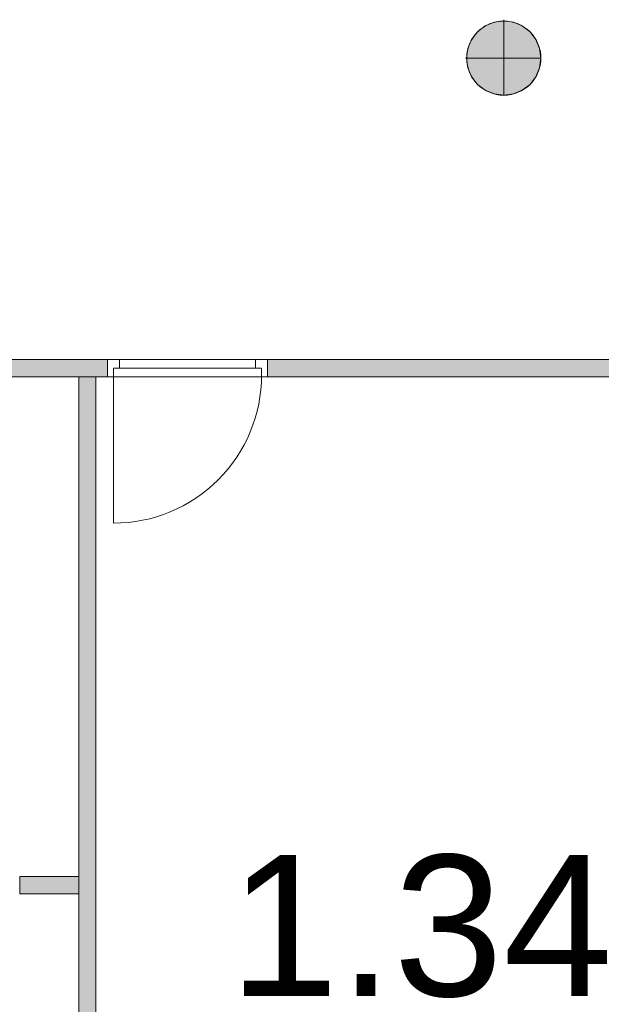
# Model space of a CAD drawing. Header units: inches. Extents: x 15 to 546804, y -66 to 267312.
# Tile 48 of 256: x 419177 to 422555, y 42345 to 48061. Entities that reach past the tile are written whole.
import ezdxf

# ---------------------------------------------------------------- set-up
doc = ezdxf.new("R2010")
doc.units = ezdxf.units.IN
doc.header["$MEASUREMENT"] = 0
doc.layers.add('Binnenwanden', color=2, linetype='Continuous')
doc.styles.add('style1', font='arial.ttf', dxfattribs={"height": 250})

msp = doc.modelspace()

# ---------------------------------------------------------------- hatches: boundary and pattern name
at = {"lineweight": 20}
h = msp.add_hatch(color=7, dxfattribs=at)
h.dxf.hatch_style = 1
h.paths.add_polyline_path([(422203.6, 47838.6, 1), (421772.7, 47838.6, 1)])
h = msp.add_hatch(color=7, dxfattribs=at)
h.dxf.hatch_style = 1
h.paths.add_polyline_path([(419687.8, 46087.8), (415069, 46087.8), (415069, 42987.8), (415169, 42987.8), (415169, 43087.8), (415169, 45988), (419687.8, 45988)])
h.paths.add_polyline_path([(416809.9, 45987.8), (416709.9, 45987.8), (416709.9, 43087.8), (416809.9, 43087.8)], flags=17)
h.paths.add_polyline_path([(418247.9, 45987.8), (418147.9, 45987.8), (418147.9, 43087.8), (418247.9, 43087.8)], flags=17)
h.paths.add_polyline_path([(418247.9, 43087.8), (418147.9, 43087.8), (418147.9, 42987.8), (418247.9, 42987.8)])
h.paths.add_polyline_path([(417218.9, 43087.8), (415169, 43087.8), (415169, 42987.8), (417218.9, 42987.8)], flags=17)
h = msp.add_hatch(color=7, dxfattribs=at)
h.dxf.hatch_style = 1
h.paths.add_polyline_path([(424412.1, 46087.8), (420616.8, 46087.8), (420616.8, 45987.8), (424412.1, 45987.8)])
h.paths.add_polyline_path([(424352.1, 45987.8), (424252.1, 45987.8), (424252.1, 39537.8), (424352.1, 39537.8)])
h = msp.add_hatch(color=7, dxfattribs=at)
h.dxf.hatch_style = 1
h.paths.add_polyline_path([(419520, 43086.1), (419177.9, 43086.1), (419177.9, 42986.1), (419520, 42986.1)])
h.paths.add_polyline_path([(419620, 45988), (419520, 45988), (419520, 39758), (419620, 39758)])

# ---------------------------------------------------------------- linework, layer by layer
at = {"color": 7, "lineweight": 20}
for p, q in [((421880.5, 48024.4, 0), (421880.5, 48024.4, 7000)), ((421932.4, 48045.9, 0), (421932.4, 48045.9, 7000)), ((421988.2, 48060.9, 0), (421988.2, 48053.3, 0)), ((421988.2, 48053.3, 0), (421988.2, 48053.3, 7000)), ((421988.2, 48053.3, 0), (421988.2, 47622.4, 0)), ((422043.9, 48045.9, 0), (422043.9, 48045.9, 7000)), ((422095.9, 48024.4, 0), (422095.9, 48024.4, 7000)), ((421835.8, 47990.2, 0), (421835.8, 47990.2, 7000)), ((422140.5, 47990.2, 0), (422140.5, 47990.2, 7000)), ((421801.6, 47945.5, 0), (421801.6, 47945.5, 7000)), ((422174.7, 47945.5, 0), (422174.7, 47945.5, 7000)), ((421780.1, 47893.6, 0), (421780.1, 47893.6, 7000)), ((422196.3, 47893.6, 0), (422196.3, 47893.6, 7000)), ((421765.1, 47837.8, 0), (421772.7, 47837.8, 0)), ((421772.7, 47837.8, 0), (421772.7, 47837.8, 7000)), ((421772.7, 47837.8, 0), (422203.6, 47837.8, 0)), ((422203.6, 47837.8, 0), (422203.6, 47837.8, 7000)), ((421780.1, 47782.1, 0), (421780.1, 47782.1, 7000)), ((421801.6, 47730.1, 0), (421801.6, 47730.1, 7000)), ((422174.7, 47730.1, 0), (422174.7, 47730.1, 7000)), ((422196.3, 47782.1, 0), (422196.3, 47782.1, 7000)), ((421835.8, 47685.5, 0), (421835.8, 47685.5, 7000)), ((422140.5, 47685.5, 0), (422140.5, 47685.5, 7000)), ((421880.5, 47651.3, 0), (421880.5, 47651.3, 7000)), ((421932.4, 47629.7, 0), (421932.4, 47629.7, 7000)), ((421988.2, 47622.4, 0), (421988.2, 47622.4, 7000)), ((422043.9, 47629.7, 0), (422043.9, 47629.7, 7000)), ((422095.9, 47651.3, 0), (422095.9, 47651.3, 7000)), ((419687.8, 46087.8, 6159.5), (415069, 46087.8, 6159.5)), ((419757.8, 46087.8, 5659.5), (419687.8, 46087.8, 5659.5)), ((419687.8, 46087.8, 5659.5), (419687.8, 46087.8, 6159.5)), ((419687.8, 46087.8, 6159.5), (420616.8, 46087.8, 6159.5)), ((419687.8, 46087.8, 5659.5), (419687.8, 45987.8, 5659.5)), ((419687.8, 46087.8, 6159.5), (419687.8, 45987.8, 6159.5)), ((419687.8, 46087.8, 3459.5), (419757.8, 46087.8, 3459.5)), ((420616.8, 46087.8, 5659.5), (419687.8, 46087.8, 5659.5)), ((419687.8, 46087.8, 5659.5), (419687.8, 46087.8, 3459.5)), ((419687.8, 46087.8, 3459.5), (419687.8, 45987.8, 3459.5)), ((419687.8, 46087.8, 5659.5), (419687.8, 45987.8, 5659.5)), ((419757.8, 46087.8, 5659.5), (419757.8, 46087.8, 6089.5)), ((419757.8, 46087.8, 6089.5), (420546.8, 46087.8, 6089.5)), ((420546.8, 46087.8, 5589.5), (419757.8, 46087.8, 5589.5)), ((419757.8, 46087.8, 5589.5), (419757.8, 46087.8, 3459.5)), ((419757.8, 46087.8, 3459.5), (419757.8, 46037.8, 3459.5)), ((419757.8, 46087.8, 5589.5), (419757.8, 46037.8, 5589.5)), ((420616.8, 46087.8, 5659.5), (420546.8, 46087.8, 5659.5)), ((420546.8, 46087.8, 6089.5), (420546.8, 46087.8, 5659.5)), ((420546.8, 46087.8, 3459.5), (420546.8, 46087.8, 5589.5)), ((420546.8, 46087.8, 3459.5), (420616.8, 46087.8, 3459.5)), ((420546.8, 46087.8, 5589.5), (420546.8, 46037.8, 5589.5)), ((420546.8, 46087.8, 3459.5), (420546.8, 46037.8, 3459.5)), ((420616.8, 46087.8, 6159.5), (420616.8, 46087.8, 5659.5)), ((420616.8, 46087.8, 5659.5), (420616.8, 45987.8, 5659.5)), ((420616.8, 46087.8, 6159.5), (420616.8, 45987.8, 6159.5)), ((420616.8, 46087.8, 3459.5), (420616.8, 46087.8, 5659.5)), ((420616.8, 46087.8, 3459.5), (420616.8, 45987.8, 3459.5)), ((420616.8, 46087.8, 5659.5), (420616.8, 45987.8, 5659.5)), ((420616.8, 45987.8, 6159.5), (420616.8, 46087.8, 6159.5)), ((420616.8, 46087.8, 6159.5), (424412.1, 46087.8, 6159.5)), ((420616.8, 46087.8, 3459.5), (420616.8, 46087.8, 6159.5)), ((420616.8, 46087.8, 3459.5), (424412.1, 46087.8, 3459.5)), ((420616.8, 45987.8, 3459.5), (420616.8, 46087.8, 3459.5)), ((419722.8, 46037.8, 3459.5), (419722.8, 45987.8, 3459.5)), ((419722.8, 46037.8, 5624.5), (419722.8, 46037.8, 3459.5)), ((419757.8, 46037.8, 3459.5), (419722.8, 46037.8, 3459.5)), ((419722.8, 46037.8, 5624.5), (419722.8, 45987.8, 5624.5)), ((419757.8, 46037.8, 5624.5), (419722.8, 46037.8, 5624.5)), ((419722.8, 46037.8, 3459.5), (420581.8, 46037.8, 3459.5)), ((419722.8, 46037.8, 5624.5), (419722.8, 46037.8, 3459.5)), ((420581.8, 46037.8, 5624.5), (419722.8, 46037.8, 5624.5)), ((419722.8, 46037.8, 5624.5), (419722.8, 45997.8, 5624.5)), ((419722.8, 46037.8, 3459.5), (419722.8, 45997.8, 3459.5)), ((419722.8, 46037.8, 3459.5), (419777.5, 46037.8, 3530.3)), ((419777.5, 46037.8, 5518.7), (419722.8, 46037.8, 5589.5)), ((419757.8, 46037.8, 6089.5), (420546.8, 46037.8, 6089.5)), ((420546.8, 46037.8, 5659.5), (419757.8, 46037.8, 5659.5)), ((419757.8, 46037.8, 5659.5), (419757.8, 46037.8, 6089.5)), ((419757.8, 46037.8, 5589.5), (419757.8, 46037.8, 3459.5)), ((420546.8, 46037.8, 5589.5), (419757.8, 46037.8, 5589.5)), ((420546.8, 46037.8, 5624.5), (419757.8, 46037.8, 5624.5)), ((419757.8, 46037.8, 5589.5), (419757.8, 46037.8, 5624.5)), ((419887.1, 46037.8, 5377.1), (419832.3, 46037.8, 5447.9)), ((419832.3, 46037.8, 3601.1), (419887.1, 46037.8, 3671.9)), ((419996.6, 46037.8, 5235.5), (419941.8, 46037.8, 5306.3)), ((419941.8, 46037.8, 3742.7), (419996.6, 46037.8, 3813.5)), ((419972.8, 46037.8, 3809.5), (419974.3, 46037.8, 5274.5)), ((420231.8, 46037.8, 3809.5), (419972.8, 46037.8, 3809.5)), ((419974.3, 46037.8, 5274.5), (420233.3, 46037.8, 5274.5)), ((420106.2, 46037.8, 5094), (420051.4, 46037.8, 5164.8)), ((420051.4, 46037.8, 3884.3), (420106.2, 46037.8, 3955.1)), ((420215.7, 46037.8, 4952.4), (420160.9, 46037.8, 5023.2)), ((420160.9, 46037.8, 4025.8), (420215.7, 46037.8, 4096.6)), ((420233.3, 46037.8, 5274.5), (420231.8, 46037.8, 3809.5)), ((420325.3, 46037.8, 4810.8), (420270.5, 46037.8, 4881.6)), ((420270.5, 46037.8, 4167.4), (420325.3, 46037.8, 4238.2)), ((420434.8, 46037.8, 4669.2), (420380, 46037.8, 4740)), ((420380, 46037.8, 4309), (420434.8, 46037.8, 4379.8)), ((420544.3, 46037.8, 4527.6), (420489.6, 46037.8, 4598.4)), ((420489.6, 46037.8, 4450.6), (420544.3, 46037.8, 4521.4)), ((420546.8, 46037.8, 6089.5), (420546.8, 46037.8, 5659.5)), ((420546.8, 46037.8, 3459.5), (420546.8, 46037.8, 5589.5)), ((420546.8, 46037.8, 3459.5), (420581.8, 46037.8, 3459.5)), ((420546.8, 46037.8, 5624.5), (420581.8, 46037.8, 5624.5)), ((420546.8, 46037.8, 5589.5), (420546.8, 46037.8, 5624.5)), ((420581.8, 46037.8, 3459.5), (420581.8, 46037.8, 5624.5)), ((420581.8, 46037.8, 3459.5), (420581.8, 45987.8, 3459.5)), ((420581.8, 46037.8, 5624.5), (420581.8, 45987.8, 5624.5)), ((420581.8, 46037.8, 3459.5), (420581.8, 46037.8, 5624.5)), ((420581.8, 46037.8, 5624.5), (420581.8, 45997.8, 5624.5)), ((420581.8, 46037.8, 3459.5), (420581.8, 45997.8, 3459.5)), ((415169, 45988, 3459.5), (419687.8, 45988, 3459.5)), ((419520, 39758, 300), (419520, 45988, 300)), ((419620, 39758, 300), (419620, 45988, 300)), ((419757.8, 45987.8, 5659.5), (419687.8, 45987.8, 5659.5)), ((419687.8, 45987.8, 5659.5), (419687.8, 45987.8, 6159.5)), ((419687.8, 45987.8, 6159.5), (420616.8, 45987.8, 6159.5)), ((419687.8, 45987.8, 3459.5), (419722.8, 45987.8, 3459.5)), ((420616.8, 45987.8, 5659.5), (419687.8, 45987.8, 5659.5)), ((419687.8, 45987.8, 5659.5), (419687.8, 45987.8, 3459.5)), ((419722.8, 45997.8, 5624.5), (419722.8, 45997.8, 3459.5)), ((419722.8, 45997.8, 3459.5), (419722.8, 45138.8, 3459.5)), ((419722.8, 45987.8, 5624.5), (419722.8, 45987.8, 3459.5)), ((420581.8, 45987.8, 5624.5), (419722.8, 45987.8, 5624.5)), ((419757.8, 45987.8, 6089.5), (420546.8, 45987.8, 6089.5)), ((419757.8, 45987.8, 5659.5), (419757.8, 45987.8, 6089.5)), ((420546.8, 45987.8, 6089.5), (420546.8, 45987.8, 5659.5)), ((420616.8, 45987.8, 5659.5), (420546.8, 45987.8, 5659.5)), ((420581.8, 45997.8, 3459.5), (420581.8, 45997.8, 5624.5)), ((420581.8, 45987.8, 3459.5), (420616.8, 45987.8, 3459.5)), ((420581.8, 45987.8, 3459.5), (420581.8, 45987.8, 5624.5)), ((420616.8, 45987.8, 6159.5), (420616.8, 45987.8, 5659.5)), ((420616.8, 45987.8, 3459.5), (420616.8, 45987.8, 5659.5)), ((424412.1, 45987.8, 3459.5), (420616.8, 45987.8, 3459.5)), ((424412.1, 45987.8, 6159.5), (420616.8, 45987.8, 6159.5)), ((420616.8, 45987.8, 3459.5), (420616.8, 45987.8, 6159.5)), ((419177.9, 43086.1, 300), (419177.9, 42986.1, 300)), ((419520, 43086.1, 300), (419177.9, 43086.1, 300)), ((419177.9, 43086.1, 3000), (419177.9, 42986.1, 3000)), ((419520, 43086.1, 3000), (419177.9, 43086.1, 3000)), ((419177.9, 43086.1, 300), (419177.9, 43086.1, 3000)), ((419520, 42986.1, 300), (419520, 43086.1, 300)), ((419520, 42986.1, 3000), (419520, 43086.1, 3000)), ((419520, 43086.1, 300), (419520, 43086.1, 3000)), ((419177.9, 42986.1, 300), (419520, 42986.1, 300)), ((419177.9, 42986.1, 3000), (419520, 42986.1, 3000)), ((419177.9, 42986.1, 300), (419177.9, 42986.1, 3000)), ((419520, 42986.1, 300), (419520, 42986.1, 3000))]:
    msp.add_line(p, q, dxfattribs=at)
for centre in [(421988.2, 47837.8, 7000), (421988.2, 47837.8, 0)]:
    msp.add_circle(centre, 215.4, dxfattribs=at)
at = {"color": 7, "lineweight": 20, "extrusion": (-1.21116e-11, -1.6368e-18, -1)}
msp.add_ellipse((419722.8, 45997.8, 3459.5), major_axis=(0, 859.5), ratio=0.999391, start_param=1.570796, end_param=3.141593, dxfattribs=at)
at = {"color": 7, "lineweight": 20}
for points, invisible_edges in [([(421835.8, 47685.5, 0), (421835.8, 47990.2, 0), (421880.5, 48024.4, 0)], 13), ([(421835.8, 47685.5, 0), (421880.5, 48024.4, 0), (421880.5, 47651.3, 0)], 3), ([(421835.8, 47990.2, 7000), (421880.5, 48024.4, 0), (421835.8, 47990.2, 0)], 1), ([(421880.5, 48024.4, 0), (421835.8, 47990.2, 7000), (421880.5, 48024.4, 7000)], 1), ([(421835.8, 47990.2, 7000), (421880.5, 47651.3, 7000), (421880.5, 48024.4, 7000)], 3), ([(421880.5, 48024.4, 7000), (421932.4, 48045.9, 0), (421880.5, 48024.4, 0)], 1), ([(421932.4, 48045.9, 0), (421880.5, 48024.4, 7000), (421932.4, 48045.9, 7000)], 1), ([(421880.5, 47651.3, 0), (421880.5, 48024.4, 0), (421932.4, 48045.9, 0)], 13), ([(421880.5, 47651.3, 0), (421932.4, 48045.9, 0), (421932.4, 47629.7, 0)], 3), ([(421880.5, 48024.4, 7000), (421932.4, 47629.7, 7000), (421932.4, 48045.9, 7000)], 3), ([(421880.5, 48024.4, 7000), (421880.5, 47651.3, 7000), (421932.4, 47629.7, 7000)], 13), ([(421932.4, 48045.9, 7000), (421988.2, 48053.3, 0), (421932.4, 48045.9, 0)], 1), ([(421988.2, 48053.3, 0), (421932.4, 48045.9, 7000), (421988.2, 48053.3, 7000)], 1), ([(421932.4, 47629.7, 0), (421932.4, 48045.9, 0), (421988.2, 48053.3, 0)], 13), ([(421932.4, 47629.7, 0), (421988.2, 48053.3, 0), (421988.2, 47622.4, 0)], 3), ([(421932.4, 48045.9, 7000), (421988.2, 47622.4, 7000), (421988.2, 48053.3, 7000)], 3), ([(421932.4, 48045.9, 7000), (421932.4, 47629.7, 7000), (421988.2, 47622.4, 7000)], 13), ([(421988.2, 48053.3, 7000), (422043.9, 48045.9, 0), (421988.2, 48053.3, 0)], 1), ([(422043.9, 48045.9, 0), (421988.2, 48053.3, 7000), (422043.9, 48045.9, 7000)], 1), ([(421988.2, 47622.4, 0), (421988.2, 48053.3, 0), (422043.9, 48045.9, 0)], 13), ([(421988.2, 48053.3, 7000), (421988.2, 47622.4, 7000), (422043.9, 47629.7, 7000)], 13), ([(421988.2, 48053.3, 7000), (422043.9, 47629.7, 7000), (422043.9, 48045.9, 7000)], 3), ([(421988.2, 47622.4, 0), (422043.9, 48045.9, 0), (422043.9, 47629.7, 0)], 3), ([(422043.9, 48045.9, 7000), (422095.9, 48024.4, 0), (422043.9, 48045.9, 0)], 1), ([(422095.9, 48024.4, 0), (422043.9, 48045.9, 7000), (422095.9, 48024.4, 7000)], 1), ([(422043.9, 47629.7, 0), (422043.9, 48045.9, 0), (422095.9, 48024.4, 0)], 13), ([(422043.9, 48045.9, 7000), (422043.9, 47629.7, 7000), (422095.9, 47651.3, 7000)], 13), ([(422043.9, 48045.9, 7000), (422095.9, 47651.3, 7000), (422095.9, 48024.4, 7000)], 3), ([(422043.9, 47629.7, 0), (422095.9, 48024.4, 0), (422095.9, 47651.3, 0)], 3), ([(422095.9, 48024.4, 7000), (422140.5, 47990.2, 0), (422095.9, 48024.4, 0)], 1), ([(422140.5, 47990.2, 0), (422095.9, 48024.4, 7000), (422140.5, 47990.2, 7000)], 1), ([(422095.9, 47651.3, 0), (422095.9, 48024.4, 0), (422140.5, 47990.2, 0)], 13), ([(422095.9, 48024.4, 7000), (422095.9, 47651.3, 7000), (422140.5, 47685.5, 7000)], 13), ([(422095.9, 48024.4, 7000), (422140.5, 47685.5, 7000), (422140.5, 47990.2, 7000)], 3), ([(421801.6, 47730.1, 0), (421801.6, 47945.5, 0), (421835.8, 47990.2, 0)], 13), ([(421801.6, 47730.1, 0), (421835.8, 47990.2, 0), (421835.8, 47685.5, 0)], 3), ([(421835.8, 47990.2, 7000), (421801.6, 47945.5, 0), (421801.6, 47945.5, 7000)], 1), ([(421801.6, 47945.5, 0), (421835.8, 47990.2, 7000), (421835.8, 47990.2, 0)], 1), ([(421801.6, 47945.5, 7000), (421835.8, 47685.5, 7000), (421835.8, 47990.2, 7000)], 3), ([(421835.8, 47990.2, 7000), (421835.8, 47685.5, 7000), (421880.5, 47651.3, 7000)], 13), ([(422095.9, 47651.3, 0), (422140.5, 47990.2, 0), (422140.5, 47685.5, 0)], 3), ([(422140.5, 47990.2, 0), (422174.7, 47945.5, 7000), (422174.7, 47945.5, 0)], 1), ([(422174.7, 47945.5, 7000), (422140.5, 47990.2, 0), (422140.5, 47990.2, 7000)], 1), ([(422140.5, 47685.5, 0), (422140.5, 47990.2, 0), (422174.7, 47945.5, 0)], 13), ([(422140.5, 47990.2, 7000), (422140.5, 47685.5, 7000), (422174.7, 47730.1, 7000)], 13), ([(422140.5, 47990.2, 7000), (422174.7, 47730.1, 7000), (422174.7, 47945.5, 7000)], 3), ([(421780.1, 47782.1, 0), (421780.1, 47893.6, 0), (421801.6, 47945.5, 0)], 13), ([(421780.1, 47782.1, 0), (421801.6, 47945.5, 0), (421801.6, 47730.1, 0)], 3), ([(421801.6, 47945.5, 7000), (421780.1, 47893.6, 0), (421780.1, 47893.6, 7000)], 1), ([(421780.1, 47893.6, 0), (421801.6, 47945.5, 7000), (421801.6, 47945.5, 0)], 1), ([(421780.1, 47893.6, 7000), (421801.6, 47730.1, 7000), (421801.6, 47945.5, 7000)], 3), ([(421801.6, 47945.5, 7000), (421801.6, 47730.1, 7000), (421835.8, 47685.5, 7000)], 13), ([(422140.5, 47685.5, 0), (422174.7, 47945.5, 0), (422174.7, 47730.1, 0)], 3), ([(422174.7, 47945.5, 0), (422196.3, 47893.6, 7000), (422196.3, 47893.6, 0)], 1), ([(422196.3, 47893.6, 7000), (422174.7, 47945.5, 0), (422174.7, 47945.5, 7000)], 1), ([(422174.7, 47730.1, 0), (422174.7, 47945.5, 0), (422196.3, 47893.6, 0)], 13), ([(422174.7, 47945.5, 7000), (422174.7, 47730.1, 7000), (422196.3, 47782.1, 7000)], 13), ([(422174.7, 47945.5, 7000), (422196.3, 47782.1, 7000), (422196.3, 47893.6, 7000)], 3), ([(421780.1, 47893.6, 0), (421780.1, 47782.1, 0), (421772.7, 47837.8, 0)], 1), ([(421780.1, 47893.6, 7000), (421772.7, 47837.8, 0), (421772.7, 47837.8, 7000)], 1), ([(421772.7, 47837.8, 0), (421780.1, 47893.6, 7000), (421780.1, 47893.6, 0)], 1), ([(421780.1, 47782.1, 7000), (421780.1, 47893.6, 7000), (421772.7, 47837.8, 7000)], 1), ([(421780.1, 47893.6, 7000), (421780.1, 47782.1, 7000), (421801.6, 47730.1, 7000)], 13), ([(422174.7, 47730.1, 0), (422196.3, 47893.6, 0), (422196.3, 47782.1, 0)], 3), ([(422196.3, 47893.6, 0), (422203.6, 47837.8, 7000), (422203.6, 47837.8, 0)], 1), ([(422203.6, 47837.8, 7000), (422196.3, 47893.6, 0), (422196.3, 47893.6, 7000)], 1), ([(422196.3, 47782.1, 0), (422196.3, 47893.6, 0), (422203.6, 47837.8, 0)], 1), ([(422196.3, 47893.6, 7000), (422196.3, 47782.1, 7000), (422203.6, 47837.8, 7000)], 1), ([(421772.7, 47837.8, 7000), (421780.1, 47782.1, 0), (421780.1, 47782.1, 7000)], 1), ([(421780.1, 47782.1, 0), (421772.7, 47837.8, 7000), (421772.7, 47837.8, 0)], 1), ([(422203.6, 47837.8, 0), (422196.3, 47782.1, 7000), (422196.3, 47782.1, 0)], 1), ([(422196.3, 47782.1, 7000), (422203.6, 47837.8, 0), (422203.6, 47837.8, 7000)], 1), ([(421780.1, 47782.1, 7000), (421801.6, 47730.1, 0), (421801.6, 47730.1, 7000)], 1), ([(421801.6, 47730.1, 0), (421780.1, 47782.1, 7000), (421780.1, 47782.1, 0)], 1), ([(421801.6, 47730.1, 7000), (421835.8, 47685.5, 0), (421835.8, 47685.5, 7000)], 1), ([(421835.8, 47685.5, 0), (421801.6, 47730.1, 7000), (421801.6, 47730.1, 0)], 1), ([(422174.7, 47730.1, 0), (422140.5, 47685.5, 7000), (422140.5, 47685.5, 0)], 1), ([(422140.5, 47685.5, 7000), (422174.7, 47730.1, 0), (422174.7, 47730.1, 7000)], 1), ([(422196.3, 47782.1, 0), (422174.7, 47730.1, 7000), (422174.7, 47730.1, 0)], 1), ([(422174.7, 47730.1, 7000), (422196.3, 47782.1, 0), (422196.3, 47782.1, 7000)], 1), ([(421880.5, 47651.3, 7000), (421835.8, 47685.5, 0), (421880.5, 47651.3, 0)], 1), ([(421835.8, 47685.5, 0), (421880.5, 47651.3, 7000), (421835.8, 47685.5, 7000)], 1), ([(422140.5, 47685.5, 7000), (422095.9, 47651.3, 0), (422140.5, 47685.5, 0)], 1), ([(422095.9, 47651.3, 0), (422140.5, 47685.5, 7000), (422095.9, 47651.3, 7000)], 1), ([(421932.4, 47629.7, 7000), (421880.5, 47651.3, 0), (421932.4, 47629.7, 0)], 1), ([(421880.5, 47651.3, 0), (421932.4, 47629.7, 7000), (421880.5, 47651.3, 7000)], 1), ([(421988.2, 47622.4, 7000), (421932.4, 47629.7, 0), (421988.2, 47622.4, 0)], 1), ([(421932.4, 47629.7, 0), (421988.2, 47622.4, 7000), (421932.4, 47629.7, 7000)], 1), ([(422043.9, 47629.7, 7000), (421988.2, 47622.4, 0), (422043.9, 47629.7, 0)], 1), ([(421988.2, 47622.4, 0), (422043.9, 47629.7, 7000), (421988.2, 47622.4, 7000)], 1), ([(422095.9, 47651.3, 7000), (422043.9, 47629.7, 0), (422095.9, 47651.3, 0)], 1), ([(422043.9, 47629.7, 0), (422095.9, 47651.3, 7000), (422043.9, 47629.7, 7000)], 1), ([(419687.8, 45987.8, 3459.5), (419687.8, 46087.8, 5659.5), (419687.8, 46087.8, 3459.5)], 1), ([(419687.8, 46087.8, 5659.5), (419687.8, 45987.8, 3459.5), (419687.8, 45987.8, 5659.5)], 1), ([(419687.8, 46087.8, 5659.5), (419757.8, 46087.8, 3459.5), (419687.8, 46087.8, 3459.5)], 1), ([(419757.8, 46087.8, 3459.5), (419687.8, 46087.8, 5659.5), (419757.8, 46087.8, 5589.5)], 3), ([(419757.8, 46087.8, 5589.5), (419687.8, 46087.8, 5659.5), (420546.8, 46087.8, 5589.5)], 3), ([(420616.8, 46087.8, 5659.5), (420546.8, 46087.8, 5589.5), (419687.8, 46087.8, 5659.5)], 3), ([(419687.8, 46087.8, 5659.5), (420616.8, 45987.8, 5659.5), (420616.8, 46087.8, 5659.5)], 1), ([(420616.8, 45987.8, 5659.5), (419687.8, 46087.8, 5659.5), (419687.8, 45987.8, 5659.5)], 1), ([(419757.8, 46087.8, 3459.5), (419722.8, 46037.8, 3459.5), (419687.8, 46087.8, 3459.5)], 3), ([(419687.8, 46087.8, 3459.5), (419722.8, 46037.8, 3459.5), (419687.8, 45987.8, 3459.5)], 3), ([(420616.8, 46087.8, 6159.5), (419687.8, 45987.8, 6159.5), (420616.8, 45987.8, 6159.5)], 1), ([(419687.8, 45987.8, 6159.5), (420616.8, 46087.8, 6159.5), (419687.8, 46087.8, 6159.5)], 1), ([(419687.8, 45987.8, 5659.5), (419687.8, 46087.8, 6159.5), (419687.8, 46087.8, 5659.5)], 1), ([(419687.8, 46087.8, 6159.5), (419687.8, 45987.8, 5659.5), (419687.8, 45987.8, 6159.5)], 1), ([(419687.8, 46087.8, 6159.5), (419757.8, 46087.8, 5659.5), (419687.8, 46087.8, 5659.5)], 1), ([(419757.8, 46087.8, 5659.5), (419687.8, 46087.8, 6159.5), (419757.8, 46087.8, 6089.5)], 3), ([(419757.8, 46087.8, 6089.5), (419687.8, 46087.8, 6159.5), (420546.8, 46087.8, 6089.5)], 3), ([(420616.8, 46087.8, 6159.5), (420546.8, 46087.8, 6089.5), (419687.8, 46087.8, 6159.5)], 3), ([(419722.8, 46037.8, 3459.5), (419757.8, 46087.8, 3459.5), (419757.8, 46037.8, 3459.5)], 1), ([(419757.8, 46087.8, 5589.5), (419757.8, 46037.8, 3459.5), (419757.8, 46087.8, 3459.5)], 1), ([(419757.8, 46037.8, 3459.5), (419757.8, 46087.8, 5589.5), (419757.8, 46037.8, 5589.5)], 1), ([(419757.8, 46037.8, 5589.5), (420546.8, 46087.8, 5589.5), (420546.8, 46037.8, 5589.5)], 1), ([(420546.8, 46087.8, 5589.5), (419757.8, 46037.8, 5589.5), (419757.8, 46087.8, 5589.5)], 1), ([(420546.8, 46037.8, 3459.5), (420546.8, 46087.8, 5589.5), (420546.8, 46087.8, 3459.5)], 1), ([(420546.8, 46087.8, 5589.5), (420546.8, 46037.8, 3459.5), (420546.8, 46037.8, 5589.5)], 1), ([(420546.8, 46087.8, 5589.5), (420616.8, 46087.8, 3459.5), (420546.8, 46087.8, 3459.5)], 1), ([(420616.8, 46087.8, 3459.5), (420546.8, 46087.8, 5589.5), (420616.8, 46087.8, 5659.5)], 3), ([(420616.8, 46087.8, 3459.5), (420581.8, 46037.8, 3459.5), (420546.8, 46087.8, 3459.5)], 3), ([(420546.8, 46087.8, 3459.5), (420581.8, 46037.8, 3459.5), (420546.8, 46037.8, 3459.5)], 1), ([(420546.8, 46087.8, 6089.5), (420616.8, 46087.8, 5659.5), (420546.8, 46087.8, 5659.5)], 1), ([(420616.8, 46087.8, 5659.5), (420546.8, 46087.8, 6089.5), (420616.8, 46087.8, 6159.5)], 3), ([(420581.8, 45987.8, 3459.5), (420616.8, 46087.8, 3459.5), (420616.8, 45987.8, 3459.5)], 1), ([(420616.8, 46087.8, 3459.5), (420581.8, 45987.8, 3459.5), (420581.8, 46037.8, 3459.5)], 13), ([(420616.8, 46087.8, 5659.5), (420616.8, 45987.8, 3459.5), (420616.8, 46087.8, 3459.5)], 1), ([(420616.8, 45987.8, 3459.5), (420616.8, 46087.8, 5659.5), (420616.8, 45987.8, 5659.5)], 1), ([(420616.8, 45987.8, 6159.5), (420616.8, 46087.8, 5659.5), (420616.8, 46087.8, 6159.5)], 1), ([(420616.8, 46087.8, 5659.5), (420616.8, 45987.8, 6159.5), (420616.8, 45987.8, 5659.5)], 1), ([(424412.1, 46087.8, 3459.5), (420616.8, 45987.8, 3459.5), (420616.8, 46087.8, 3459.5)], 1), ([(420616.8, 45987.8, 3459.5), (424412.1, 46087.8, 3459.5), (424412.1, 45987.8, 3459.5)], 1), ([(420616.8, 46087.8, 6159.5), (420616.8, 45987.8, 3459.5), (420616.8, 45987.8, 6159.5)], 1), ([(420616.8, 45987.8, 3459.5), (420616.8, 46087.8, 6159.5), (420616.8, 46087.8, 3459.5)], 1), ([(420616.8, 46087.8, 6159.5), (424412.1, 46087.8, 3459.5), (420616.8, 46087.8, 3459.5)], 1), ([(424412.1, 46087.8, 3459.5), (420616.8, 46087.8, 6159.5), (424412.1, 46087.8, 6159.5)], 1), ([(424412.1, 45987.8, 6159.5), (420616.8, 46087.8, 6159.5), (420616.8, 45987.8, 6159.5)], 1), ([(420616.8, 46087.8, 6159.5), (424412.1, 45987.8, 6159.5), (424412.1, 46087.8, 6159.5)], 1), ([(419687.8, 45987.8, 3459.5), (419722.8, 46037.8, 3459.5), (419722.8, 45987.8, 3459.5)], 1), ([(419722.8, 45997.8, 3459.5), (419722.8, 46037.8, 5624.5), (419722.8, 46037.8, 3459.5)], 1), ([(419722.8, 46037.8, 5624.5), (419722.8, 45997.8, 3459.5), (419722.8, 45997.8, 5624.5)], 1), ([(419722.8, 46037.8, 3459.5), (419972.8, 46037.8, 3809.5), (420581.8, 46037.8, 3459.5)], 3), ([(419972.8, 46037.8, 3809.5), (419722.8, 46037.8, 3459.5), (419722.8, 46037.8, 5624.5)], 13), ([(419972.8, 46037.8, 3809.5), (419722.8, 46037.8, 5624.5), (419974.3, 46037.8, 5274.5)], 3), ([(419974.3, 46037.8, 5274.5), (419722.8, 46037.8, 5624.5), (420233.3, 46037.8, 5274.5)], 3), ([(420233.3, 46037.8, 5274.5), (419722.8, 46037.8, 5624.5), (420581.8, 46037.8, 5624.5)], 13), ([(419757.8, 46037.8, 5589.5), (419722.8, 46037.8, 3459.5), (419757.8, 46037.8, 3459.5)], 1), ([(419722.8, 46037.8, 3459.5), (419757.8, 46037.8, 5589.5), (419722.8, 46037.8, 5624.5)], 3), ([(419722.8, 46037.8, 5624.5), (419757.8, 46037.8, 5589.5), (419757.8, 46037.8, 5624.5)], 1), ([(419722.8, 46037.8, 5624.5), (419722.8, 45987.8, 3459.5), (419722.8, 46037.8, 3459.5)], 1), ([(419722.8, 45987.8, 3459.5), (419722.8, 46037.8, 5624.5), (419722.8, 45987.8, 5624.5)], 1), ([(419722.8, 45987.8, 5624.5), (420581.8, 46037.8, 5624.5), (420581.8, 45987.8, 5624.5)], 1), ([(420581.8, 46037.8, 5624.5), (419722.8, 45987.8, 5624.5), (420546.8, 46037.8, 5624.5)], 3), ([(420546.8, 46037.8, 5624.5), (419722.8, 45987.8, 5624.5), (419757.8, 46037.8, 5624.5)], 3), ([(419757.8, 46037.8, 5624.5), (419722.8, 45987.8, 5624.5), (419722.8, 46037.8, 5624.5)], 1), ([(420546.8, 46037.8, 5624.5), (419757.8, 46037.8, 5589.5), (420546.8, 46037.8, 5589.5)], 1), ([(419757.8, 46037.8, 5589.5), (420546.8, 46037.8, 5624.5), (419757.8, 46037.8, 5624.5)], 1), ([(419757.8, 46037.8, 6089.5), (420546.8, 46037.8, 5659.5), (419757.8, 46037.8, 5659.5)], 1), ([(420546.8, 46037.8, 5659.5), (419757.8, 46037.8, 6089.5), (420546.8, 46037.8, 6089.5)], 1), ([(420231.8, 46037.8, 3809.5), (420581.8, 46037.8, 3459.5), (419972.8, 46037.8, 3809.5)], 3), ([(420581.8, 46037.8, 3459.5), (420231.8, 46037.8, 3809.5), (420581.8, 46037.8, 5624.5)], 3), ([(420581.8, 46037.8, 5624.5), (420231.8, 46037.8, 3809.5), (420233.3, 46037.8, 5274.5)], 13), ([(420581.8, 46037.8, 5624.5), (420546.8, 46037.8, 3459.5), (420581.8, 46037.8, 3459.5)], 1), ([(420546.8, 46037.8, 3459.5), (420581.8, 46037.8, 5624.5), (420546.8, 46037.8, 5589.5)], 3), ([(420546.8, 46037.8, 5589.5), (420581.8, 46037.8, 5624.5), (420546.8, 46037.8, 5624.5)], 1), ([(420581.8, 45997.8, 5624.5), (420581.8, 46037.8, 3459.5), (420581.8, 46037.8, 5624.5)], 1), ([(420581.8, 46037.8, 3459.5), (420581.8, 45997.8, 5624.5), (420581.8, 45997.8, 3459.5)], 1), ([(420581.8, 45987.8, 3459.5), (420581.8, 46037.8, 5624.5), (420581.8, 46037.8, 3459.5)], 1), ([(420581.8, 46037.8, 5624.5), (420581.8, 45987.8, 3459.5), (420581.8, 45987.8, 5624.5)], 1), ([(419722.8, 45987.8, 5624.5), (419687.8, 45987.8, 3459.5), (419722.8, 45987.8, 3459.5)], 1), ([(419687.8, 45987.8, 3459.5), (419722.8, 45987.8, 5624.5), (419687.8, 45987.8, 5659.5)], 3), ([(419687.8, 45987.8, 5659.5), (419722.8, 45987.8, 5624.5), (420616.8, 45987.8, 5659.5)], 3), ([(419757.8, 45987.8, 6089.5), (419687.8, 45987.8, 5659.5), (419757.8, 45987.8, 5659.5)], 1), ([(419687.8, 45987.8, 5659.5), (419757.8, 45987.8, 6089.5), (419687.8, 45987.8, 6159.5)], 3), ([(419687.8, 45987.8, 6159.5), (419757.8, 45987.8, 6089.5), (420616.8, 45987.8, 6159.5)], 3), ([(420581.8, 45987.8, 5624.5), (420616.8, 45987.8, 5659.5), (419722.8, 45987.8, 5624.5)], 3), ([(420546.8, 45987.8, 6089.5), (420616.8, 45987.8, 6159.5), (419757.8, 45987.8, 6089.5)], 3), ([(420616.8, 45987.8, 5659.5), (420546.8, 45987.8, 6089.5), (420546.8, 45987.8, 5659.5)], 1), ([(420546.8, 45987.8, 6089.5), (420616.8, 45987.8, 5659.5), (420616.8, 45987.8, 6159.5)], 13), ([(420616.8, 45987.8, 5659.5), (420581.8, 45987.8, 3459.5), (420616.8, 45987.8, 3459.5)], 1), ([(420581.8, 45987.8, 3459.5), (420616.8, 45987.8, 5659.5), (420581.8, 45987.8, 5624.5)], 3), ([(424412.1, 45987.8, 6159.5), (420616.8, 45987.8, 3459.5), (424412.1, 45987.8, 3459.5)], 1), ([(420616.8, 45987.8, 3459.5), (424412.1, 45987.8, 6159.5), (420616.8, 45987.8, 6159.5)], 1), ([(419520, 43086.1, 3000), (419520, 43086.1, 300), (419177.9, 43086.1, 3000)], 2), ([(419177.9, 43086.1, 300), (419177.9, 43086.1, 3000), (419520, 43086.1, 300)], 2), ([(419177.9, 43086.1, 300), (419177.9, 42986.1, 300), (419177.9, 43086.1, 3000)], 2), ([(419177.9, 42986.1, 3000), (419177.9, 43086.1, 3000), (419177.9, 42986.1, 300)], 2), ([(419520, 43086.1, 3000), (419177.9, 43086.1, 3000), (419520, 42986.1, 3000)], 2), ([(419177.9, 42986.1, 3000), (419520, 42986.1, 3000), (419177.9, 43086.1, 3000)], 2), ([(419177.9, 43086.1, 300), (419520, 43086.1, 300), (419177.9, 42986.1, 300)], 2), ([(419520, 42986.1, 300), (419177.9, 42986.1, 300), (419520, 43086.1, 300)], 2), ([(419520, 42986.1, 300), (419520, 43086.1, 300), (419520, 42986.1, 3000)], 2), ([(419520, 43086.1, 3000), (419520, 42986.1, 3000), (419520, 43086.1, 300)], 2), ([(419520, 42986.1, 300), (419520, 42986.1, 3000), (419177.9, 42986.1, 300)], 2), ([(419177.9, 42986.1, 3000), (419177.9, 42986.1, 300), (419520, 42986.1, 3000)], 2)]:
    msp.add_3dface(points, dxfattribs=dict(at, invisible_edges=invisible_edges))

# ---------------------------------------------------------------- texts
at = {"layer": 'Binnenwanden', "color": 7, "linetype": 'Continuous', "style": 'style1'}
msp.add_text('1.34', height=819, dxfattribs=at).set_placement((420393.6, 42392.9, -150))

doc.saveas('drawing.dxf')
